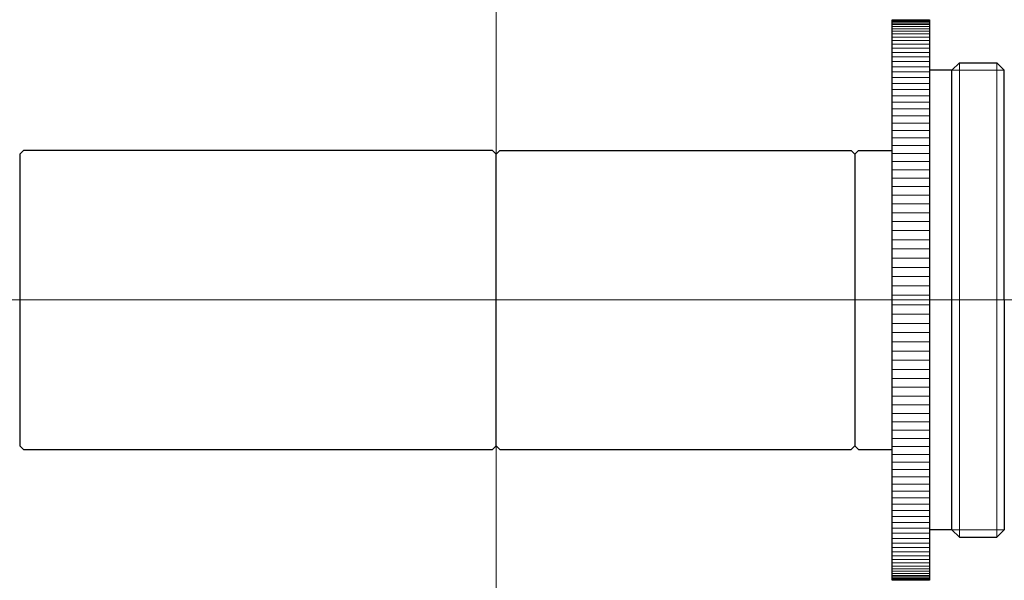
# Model space of a CAD drawing. Header units: millimetres. Extents: x -25.5 to 27.2, y 285 to 315.
import ezdxf

# ---------------------------------------------------------------- set-up
doc = ezdxf.new("R2010")
doc.units = ezdxf.units.MM
doc.header["$LTSCALE"] = 0.25
doc.layers.add('00_補助線', color=252, linetype='Continuous', lineweight=0, plot=False)
for name, color, linetype, lineweight in [('01_外形線', 7, 'Continuous', 30), ('06_面取線', 7, 'Continuous', 9), ('12-中線', 7, 'Continuous', 20), ('13-細線', 7, 'Continuous', 9)]:
    doc.layers.add(name, color=color, linetype=linetype, lineweight=lineweight)

msp = doc.modelspace()

# ---------------------------------------------------------------- linework, layer by layer
at = {"layer": '00_補助線'}
for p, direction in [((0, 0), (0, 1)), ((0, 300), (1, 0))]:
    msp.add_xline(p, direction, dxfattribs=at)
at = {"layer": '01_外形線'}
for p, q in [((21.2, 285), (21.2, 315)), ((21.2, 315), (23.2, 315)), ((23.2, 315), (23.2, 285)), ((24.4, 312.3), (24.8, 312.7)), ((24.8, 312.7), (26.8, 312.7)), ((26.8, 312.7), (27.2, 312.3)), ((24.4, 312.3), (23.2, 312.3)), ((24.4, 287.7), (24.4, 312.3)), ((27.2, 300), (27.2, 312.3)), ((-25.5, 307.8), (-25.3, 308)), ((-25.5, 307.8), (-25.5, 292.2)), ((-0.2, 308), (-25.3, 308)), ((-0.2, 308), (0, 307.8)), ((0, 307.8), (0.2, 308)), ((0, 292.2), (0, 307.8)), ((0.2, 308), (19, 308)), ((19, 308), (19.2, 307.8)), ((19.2, 307.8), (19.4, 308)), ((19.2, 307.8), (19.2, 292.2)), ((19.4, 308), (21.2, 308)), ((27.2, 300), (27.2, 287.7)), ((-25.5, 292.2), (-25.3, 292)), ((-25.3, 292), (-0.2, 292)), ((-0.2, 292), (0, 292.2)), ((0, 292.2), (0.2, 292)), ((0.2, 292), (19, 292)), ((19, 292), (19.2, 292.2)), ((19.2, 292.2), (19.4, 292)), ((19.2, 292.2), (19.4, 292)), ((19.2, 292.2), (19.4, 292)), ((19.4, 292), (21.2, 292)), ((24.4, 287.7), (23.2, 287.7)), ((24.4, 287.7), (24.8, 287.3)), ((24.8, 287.3), (26.8, 287.3)), ((26.8, 287.3), (27.2, 287.7)), ((23.2, 285), (21.2, 285))]:
    msp.add_line(p, q, dxfattribs=at)
at = {"layer": '06_面取線'}
for p, q in [((24.8, 312.7), (24.8, 287.3)), ((26.8, 287.3), (26.8, 312.7))]:
    msp.add_line(p, q, dxfattribs=at)
at = {"layer": '12-中線'}
for p, q in [((27.2, 312.3), (24.4, 312.3)), ((27.2, 287.7), (24.4, 287.7))]:
    msp.add_line(p, q, dxfattribs=at)
at = {"layer": '13-細線'}
for p, q in [((21.2, 314.978), (23.2, 314.978)), ((21.2, 314.943), (23.2, 314.943)), ((21.2, 314.891), (23.2, 314.891)), ((21.2, 314.822), (23.2, 314.822)), ((21.2, 314.737), (23.2, 314.737)), ((21.2, 314.636), (23.2, 314.636)), ((21.2, 314.519), (23.2, 314.519)), ((21.2, 314.385), (23.2, 314.385)), ((21.2, 314.235), (23.2, 314.235)), ((21.2, 314.07), (23.2, 314.07)), ((21.2, 313.889), (23.2, 313.889)), ((21.2, 313.692), (23.2, 313.692)), ((21.2, 313.48), (23.2, 313.48)), ((21.2, 313.253), (23.2, 313.253)), ((21.2, 313.012), (23.2, 313.012)), ((21.2, 312.756), (23.2, 312.756)), ((21.2, 312.486), (23.2, 312.486)), ((21.2, 312.202), (23.2, 312.202)), ((21.2, 311.904), (23.2, 311.904)), ((21.2, 311.593), (23.2, 311.593)), ((21.2, 311.27), (23.2, 311.27)), ((21.2, 310.934), (23.2, 310.934)), ((21.2, 310.585), (23.2, 310.585)), ((21.2, 310.225), (23.2, 310.225)), ((21.2, 309.854), (23.2, 309.854)), ((21.2, 309.471), (23.2, 309.471)), ((21.2, 309.078), (23.2, 309.078)), ((21.2, 308.675), (23.2, 308.675)), ((21.2, 308.263), (23.2, 308.263)), ((21.2, 307.841), (23.2, 307.841)), ((21.2, 307.41), (23.2, 307.41)), ((21.2, 306.971), (23.2, 306.971)), ((21.2, 306.525), (23.2, 306.525)), ((21.2, 306.071), (23.2, 306.071)), ((21.2, 305.611), (23.2, 305.611)), ((21.2, 305.144), (23.2, 305.144)), ((21.2, 304.671), (23.2, 304.671)), ((21.2, 304.194), (23.2, 304.194)), ((21.2, 303.711), (23.2, 303.711)), ((21.2, 303.225), (23.2, 303.225)), ((21.2, 302.735), (23.2, 302.735)), ((21.2, 302.242), (23.2, 302.242)), ((21.2, 301.746), (23.2, 301.746)), ((21.2, 301.249), (23.2, 301.249)), ((21.2, 300.75), (23.2, 300.75)), ((21.2, 300.25), (23.2, 300.25)), ((21.2, 299.75), (23.2, 299.75)), ((21.2, 299.25), (23.2, 299.25)), ((21.2, 298.751), (23.2, 298.751)), ((21.2, 298.254), (23.2, 298.254)), ((21.2, 297.758), (23.2, 297.758)), ((21.2, 297.265), (23.2, 297.265)), ((21.2, 296.775), (23.2, 296.775)), ((21.2, 296.289), (23.2, 296.289)), ((21.2, 295.806), (23.2, 295.806)), ((21.2, 295.329), (23.2, 295.329)), ((21.2, 294.856), (23.2, 294.856)), ((21.2, 294.389), (23.2, 294.389)), ((21.2, 293.929), (23.2, 293.929)), ((21.2, 293.475), (23.2, 293.475)), ((21.2, 293.029), (23.2, 293.029)), ((21.2, 292.59), (23.2, 292.59)), ((21.2, 292.159), (23.2, 292.159)), ((21.2, 291.737), (23.2, 291.737)), ((21.2, 291.325), (23.2, 291.325)), ((21.2, 290.922), (23.2, 290.922)), ((21.2, 290.529), (23.2, 290.529)), ((21.2, 290.146), (23.2, 290.146)), ((21.2, 289.775), (23.2, 289.775)), ((21.2, 289.415), (23.2, 289.415)), ((21.2, 289.066), (23.2, 289.066)), ((21.2, 288.73), (23.2, 288.73)), ((21.2, 288.407), (23.2, 288.407)), ((21.2, 288.096), (23.2, 288.096)), ((21.2, 287.798), (23.2, 287.798)), ((21.2, 287.514), (23.2, 287.514)), ((21.2, 287.244), (23.2, 287.244)), ((21.2, 286.988), (23.2, 286.988)), ((21.2, 286.747), (23.2, 286.747)), ((21.2, 286.52), (23.2, 286.52)), ((21.2, 286.308), (23.2, 286.308)), ((21.2, 286.111), (23.2, 286.111)), ((21.2, 285.93), (23.2, 285.93)), ((21.2, 285.765), (23.2, 285.765)), ((21.2, 285.615), (23.2, 285.615)), ((21.2, 285.481), (23.2, 285.481)), ((21.2, 285.364), (23.2, 285.364)), ((21.2, 285.263), (23.2, 285.263)), ((21.2, 285.178), (23.2, 285.178)), ((21.2, 285.109), (23.2, 285.109)), ((21.2, 285.057), (23.2, 285.057)), ((21.2, 285.022), (23.2, 285.022))]:
    msp.add_line(p, q, dxfattribs=at)

doc.saveas('drawing.dxf')
